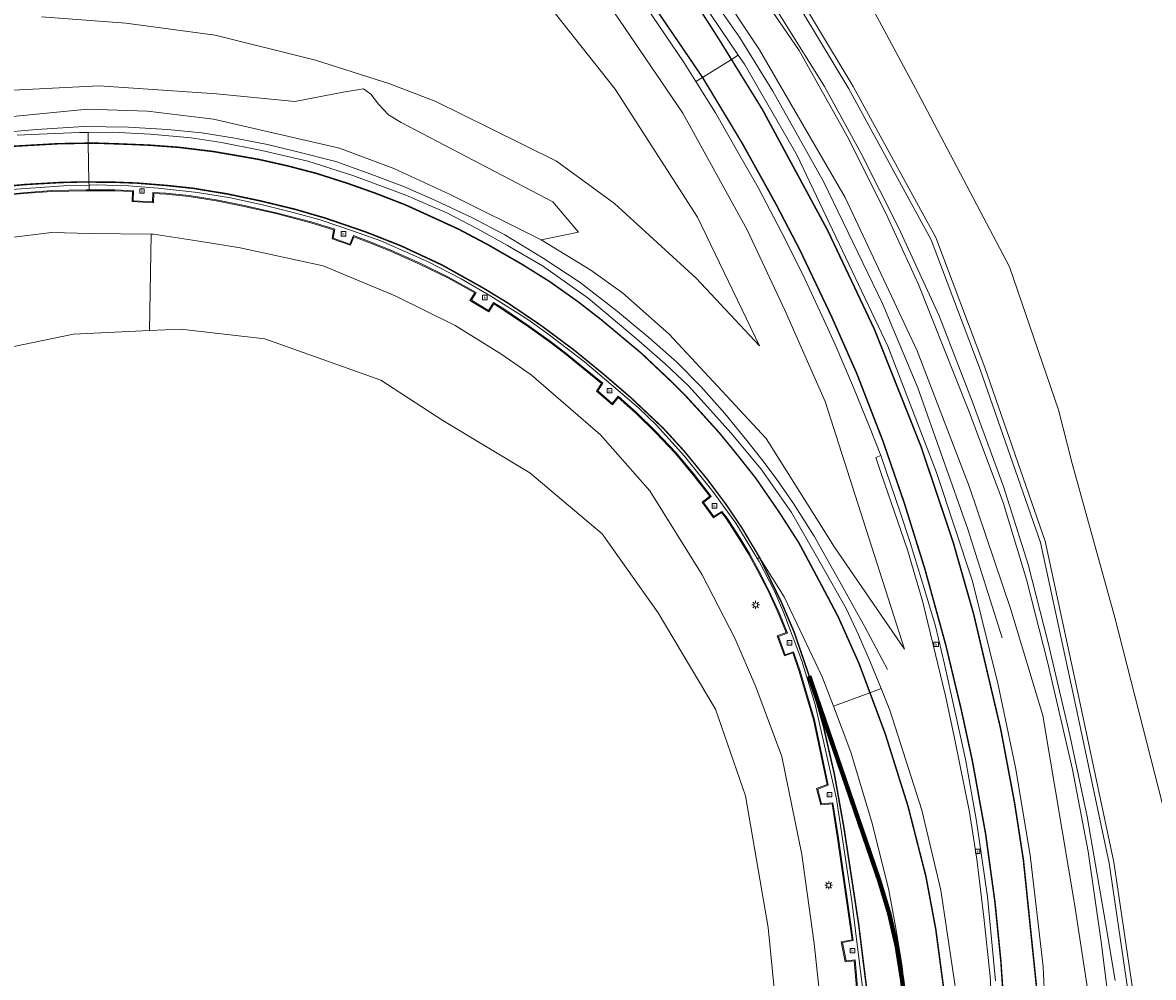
# Model space of a CAD drawing. Header units: metres. Extents: x 168032 to 180145, y 382923 to 399665.
# Tile 125 of 256: x 177973 to 178087, y 387028 to 387124. Entities that reach past the tile are written whole.
import ezdxf
from ezdxf.enums import TextEntityAlignment as Align

# ---------------------------------------------------------------- set-up
doc = ezdxf.new("R2010")
doc.units = ezdxf.units.M
doc.linetypes.add('VW-1-3_STREEP', pattern=[4, 1, -3])
doc.linetypes.add('VW-3-3_STREEP', pattern=[6, 3, -3])
doc.layers.get('0').update_dxf_attribs({"color": 8, "lineweight": 18})
for name, color, linetype, lineweight in [('B-WE-GR-BEPLANTING_CULTUUR_BOSPLANTSOEN-GV', 8, 'Continuous', 18), ('B-WE-GR-BOS_LOOF-GV', 8, 'Continuous', 18), ('B-WE-IE-MEUBILAIR_WEGMEUBILAIR-G', 8, 'Continuous', 18), ('B-WE-KL-ET_LS_OV_LICHTMAST-S', 8, 'Continuous', 18), ('B-WE-OG-TERREIN_CULTUURSCHEIDING-GV', 8, 'Continuous', 18), ('B-WE-OG-WATER_SLOOT-GV', 8, 'Continuous', 18), ('B-WE-OG-WEG-GV', 8, 'Continuous', 18), ('B-WE-RI-GWA_KOLK-S', 8, 'Continuous', 18), ('B-WE-VH-VERHARDING_ASFALT-GV', 8, 'Continuous', 18), ('B-WE-VH-VERHARDING_BEDRIJFSVLOERPLAAT-GV', 8, 'Continuous', 18), ('B-WE-VH-VERHARDING_BETONSTRAATSTEEN-GV', 8, 'Continuous', 18), ('B-WE-VW-MARKERING_LANGS_STREEP_13_045-G', 8, 'VW-1-3_STREEP', 50), ('B-WE-VW-MARKERING_LANGS_STREEP_33-G', 8, 'VW-3-3_STREEP', 13), ('B-WE-VW-MARKERING_LANGS_STREEP_DOORGETROKKEN_3X015-G', 8, 'Continuous', 13), ('B-WE-VW-MARKERING_PICTOGRAM-G', 8, 'Continuous', 18)]:
    doc.layers.add(name, color=color, linetype=linetype, lineweight=lineweight)
doc.styles.add('NLCS-ISO', font='NLCS-ISO.ttf')

# ---------------------------------------------------------------- blocks, each defined once
blk = doc.blocks.new('SKL-ET_OV_LICHTMAST-SO')
at = {"color": 0, "linetype": 'ByBlock', "lineweight": 18}
for points in [[(-1.25, 0), (-2, 0)], [(-1.41, 1.41), (-0.88, 0.88)], [(0, 2), (0, 1.25)], [(0.88, 0.88), (1.41, 1.41)], [(2, 0), (1.25, 0)], [(-1.41, -1.41), (-0.88, -0.88)], [(0, -1.25), (0, -2)], [(0.88, -0.88), (1.41, -1.41)]]:
    blk.add_lwpolyline(points, dxfattribs=at)
blk.add_circle((0, 0), 1, dxfattribs=at)
blk = doc.blocks.new('SRI-KOLK-SO')
at = {"color": 0, "linetype": 'ByBlock', "lineweight": 18}
blk.add_lwpolyline([(-1.125, -1.125), (1.125, -1.125), (1.125, 1.125), (-1.125, 1.125)], close=True, dxfattribs=at)
at = {"color": 0, "linetype": 'ByBlock', "lineweight": 18, "style": 'NLCS-ISO'}
blk.add_text('k', height=1.5, dxfattribs=at).set_placement((0, 0), align=Align.MIDDLE_CENTER)

msp = doc.modelspace()

# ---------------------------------------------------------------- linework, layer by layer
at = {"layer": 'B-WE-GR-BEPLANTING_CULTUUR_BOSPLANTSOEN-GV', "flags": 128}
msp.add_lwpolyline([(178051.488, 387002.521), (178048.42, 387033.455), (178047.954, 387036.163), (178046.146, 387046.674), (178043.126, 387055.394), (178037.353, 387065.073), (178031.731, 387073.002), (178024.469, 387079.156), (178015.731, 387084.387), (178009.484, 387088.46), (177997.825, 387092.607), (177989.39, 387093.593), (177986.221, 387093.441), (177978.59, 387093.076), (177962.824, 387089.829)], dxfattribs=at)
at = {"layer": 'B-WE-GR-BOS_LOOF-GV', "flags": 128}
msp.add_lwpolyline([(178112.609, 387145.476), (178085.596, 387148.049), (178074.138, 387148.254), (178058.601, 387148.531), (178054.673, 387147.545), (178051.431, 387145.33), (178050.766, 387140.668), (178052.075, 387137.613), (178056.003, 387131.259), (178063.488, 387117.339), (178072.68, 387099.828), (178077.605, 387085.487), (178078.984, 387080.092), (178083.286, 387064.612), (178088.506, 387044.128)], dxfattribs=at)
at = {"layer": 'B-WE-IE-MEUBILAIR_WEGMEUBILAIR-G', "flags": 128}
for points in [[(177954.384, 387211.238), (177962.436, 387204.271), (177974.775, 387193.921), (177985.095, 387185.557), (177995.224, 387177.512), (177999.33, 387174.001), (178007.431, 387166.866), (178015.899, 387159.101), (178019.476, 387155.463), (178024.116, 387150.509), (178030.408, 387143.452), (178036.096, 387136.189), (178041.808, 387128.323), (178045.547, 387122.923), (178048.908, 387117.492), (178053.978, 387108.423), (178059.921, 387096.16), (178063.463, 387087.679), (178068.513, 387073.491), (178071.94, 387062.567)], [(178060.429, 387059.387), (178058.135, 387063.678), (178055.792, 387067.896), (178053.04, 387072.767), (178050.965, 387076.073), (178049.237, 387078.576), (178047.783, 387080.476), (178046.285, 387082.406), (178044.084, 387085.11), (178041.643, 387087.811), (178039.244, 387090.256), (178036.425, 387092.753), (178033.29, 387095.356), (178029.542, 387098.253), (178025.797, 387100.715), (178021.951, 387103.047), (178018.648, 387104.806), (178014.966, 387106.496), (178011.873, 387107.873), (178008.834, 387109.026), (178004.956, 387110.419), (178000.964, 387111.424), (177998.08, 387112.122), (177994.806, 387112.77), (177991.472, 387113.304), (177988.044, 387113.65), (177984.103, 387113.868), (177979.617, 387113.937), (177974.852, 387113.654), (177969.417, 387113.158)]]:
    msp.add_lwpolyline(points, dxfattribs=at)
at = {"layer": 'B-WE-OG-TERREIN_CULTUURSCHEIDING-GV', "flags": 128}
for points in [[(177951.259, 387226.946), (177958.39, 387219.724), (177970.873, 387207.73), (177979.689, 387200.169), (177991.831, 387190.245), (178010.077, 387175.011), (178024.026, 387161.874), (178032.927, 387151.94), (178038.976, 387144.445), (178049.186, 387130.937), (178056.971, 387117.962), (178065.283, 387102.773), (178070.219, 387089.709), (178076.294, 387072.261), (178079.736, 387056.277), (178083.192, 387040.026), (178087.014, 387014.247)], [(178088.506, 387044.128), (178083.286, 387064.612), (178078.984, 387080.092), (178077.605, 387085.487), (178072.68, 387099.828), (178063.488, 387117.339), (178056.003, 387131.259)]]:
    msp.add_lwpolyline(points, dxfattribs=at)
at = {"layer": 'B-WE-OG-WATER_SLOOT-GV', "flags": 128}
for points in [[(178086.509, 387014.244), (178082.699, 387039.937), (178079.247, 387056.173), (178075.811, 387072.126), (178069.749, 387089.539), (178064.828, 387102.563), (178056.537, 387117.713), (178048.771, 387130.657), (178038.582, 387144.137), (178032.547, 387151.616), (178023.668, 387161.524), (178009.745, 387174.637), (177991.513, 387189.86), (177979.368, 387199.786), (177970.547, 387207.351), (177958.039, 387219.368), (177950.894, 387226.603)], [(177943.543, 387223.922), (177949.489, 387217.86), (177955.798, 387211.77), (177965.857, 387203.195), (177984.33, 387187.925), (177998.575, 387176.346), (178005.116, 387170.752), (178012.053, 387164.084), (178019.116, 387157.36), (178026.466, 387149.801), (178033.29, 387141.955), (178039.363, 387133.97), (178047.564, 387121.651), (178052.088, 387113.848), (178056.171, 387106.809), (178063.405, 387091.41), (178068.664, 387077.689), (178072.843, 387065.415), (178076.053, 387054.749), (178079.252, 387035.619), (178080.777, 387025.789)], [(178083.067, 387022.654), (178081.952, 387031.783), (178080.615, 387041.087), (178079.039, 387049.346), (178076.543, 387060.007), (178074.387, 387068.408), (178072.061, 387076.148), (178068.556, 387085.44), (178063.535, 387098.08), (178060.224, 387105.296), (178056.386, 387112.961), (178051.55, 387121.56), (178045.663, 387130.144)], [(178045.663, 387130.144), (178051.55, 387121.56), (178056.386, 387112.961), (178060.224, 387105.296), (178063.535, 387098.08), (178068.556, 387085.44), (178072.061, 387076.148), (178074.387, 387068.408), (178076.543, 387060.007), (178079.039, 387049.346), (178080.615, 387041.087), (178081.952, 387031.783), (178083.067, 387022.654)], [(178048.974, 387126.154), (178054.08, 387117.966), (178057.793, 387111.227), (178061.544, 387103.79), (178065.626, 387094.909), (178068.951, 387086.333), (178072.081, 387077.753), (178074.576, 387069.93), (178076.572, 387062.061), (178078.765, 387052.769), (178080.505, 387044.617), (178082.33, 387033.921), (178083.333, 387028.148)], [(178083.333, 387028.148), (178082.33, 387033.921), (178080.505, 387044.617), (178078.765, 387052.769), (178076.572, 387062.061), (178074.576, 387069.93), (178072.081, 387077.753), (178068.951, 387086.333), (178065.626, 387094.909), (178061.544, 387103.79), (178057.793, 387111.227), (178054.08, 387117.966), (178048.974, 387126.154)]]:
    msp.add_lwpolyline(points, dxfattribs=at)
at = {"layer": 'B-WE-OG-WEG-GV', "flags": 128}
for points in [[(178087.014, 387014.247), (178083.192, 387040.026), (178079.736, 387056.277), (178076.294, 387072.261), (178070.219, 387089.709), (178065.283, 387102.773), (178056.971, 387117.962), (178049.186, 387130.937), (178038.976, 387144.445), (178032.927, 387151.94), (178024.026, 387161.874), (178010.077, 387175.011), (177991.831, 387190.245), (177979.689, 387200.169), (177970.873, 387207.73), (177958.39, 387219.724), (177951.259, 387226.946)], [(177950.894, 387226.603), (177958.039, 387219.368), (177970.547, 387207.351), (177979.368, 387199.786), (177991.513, 387189.86), (178009.745, 387174.637), (178023.668, 387161.524), (178032.547, 387151.616), (178038.582, 387144.137), (178048.771, 387130.657), (178056.537, 387117.713), (178064.828, 387102.563), (178069.749, 387089.539), (178075.811, 387072.126), (178079.247, 387056.173), (178082.699, 387039.937), (178086.509, 387014.244)], [(178080.777, 387025.789), (178079.252, 387035.619), (178076.053, 387054.749), (178072.843, 387065.415), (178068.664, 387077.689), (178063.405, 387091.41), (178056.171, 387106.809), (178052.088, 387113.848), (178047.564, 387121.651), (178039.363, 387133.97), (178033.29, 387141.955), (178026.466, 387149.801), (178019.116, 387157.36), (178012.053, 387164.084), (178005.116, 387170.752), (177998.575, 387176.346), (177984.33, 387187.925), (177965.857, 387203.195), (177955.798, 387211.77), (177949.489, 387217.86), (177943.543, 387223.922)], [(177975.356, 387124.973), (177983.853, 387124.318), (177992.832, 387123.114), (178002.919, 387120.603), (178010.373, 387118.234), (178015.005, 387116.442), (178020.441, 387113.777), (178027.133, 387110.468), (178032.965, 387106.207), (178041.184, 387098.709), (178047.57, 387091.904), (178041.311, 387104.844), (178033.047, 387117.696), (178022.466, 387131.098)], [(178022.466, 387131.098), (178033.047, 387117.696), (178041.311, 387104.844), (178047.57, 387091.904), (178041.184, 387098.709), (178032.965, 387106.207), (178027.133, 387110.468), (178020.441, 387113.777), (178015.005, 387116.442), (178010.373, 387118.234), (178002.919, 387120.603), (177992.832, 387123.114), (177983.853, 387124.318), (177975.356, 387124.973)], [(178039.909, 387129.278), (178045.424, 387121.112), (178046.043, 387120.194), (178051.295, 387111.105), (178060.45, 387091.853), (178065.338, 387079.165), (178068.957, 387068.266), (178071.566, 387057.841), (178073.281, 387049.54), (178074.781, 387040.713), (178076.069, 387029.547), (178076.249, 387025.838)], [(178070.933, 387025.56), (178070.756, 387028.535), (178070.124, 387034.49), (178069.413, 387040.316), (178068.675, 387045.061), (178067.145, 387052.64), (178066.248, 387056.738), (178063.973, 387066.16), (178062.445, 387071.396), (178059.791, 387079.059), (178059.241, 387080.669), (178059.742, 387080.882), (178058.627, 387083.752), (178057.023, 387087.712), (178055.155, 387092.02), (178053.86, 387094.893), (178052.13, 387098.635), (178050.217, 387102.502), (178047.406, 387107.8), (178045.221, 387111.669), (178043.142, 387115.323), (178041.171, 387118.453), (178039.984, 387120.34), (178035.452, 387127.027)], [(178032.897, 387125.465), (178039.846, 387115.296), (178046.326, 387103.55), (178050.103, 387095.47), (178054.158, 387086.315), (178062.122, 387061.422), (178055.085, 387071.677), (178048.215, 387082.582), (178038.462, 387093.075), (178033.768, 387097.228), (178030.593, 387099.497), (178025.609, 387102.552), (178016.467, 387107.105), (178010.781, 387109.711), (178005.327, 387111.757), (177992.659, 387114.67), (177986.017, 387115.497), (177979.98, 387115.673), (177968.707, 387114.591)], [(177970.428, 387117.499), (177981.169, 387118.02), (177992.948, 387117.215), (178000.847, 387116.45), (178005.712, 387117.378), (178007.731, 387117.71), (178008.479, 387117.177), (178008.828, 387116.738), (178009.26, 387116.176), (178010.245, 387115.097), (178011.524, 387114.328), (178026.764, 387106.366), (178029.374, 387103.321), (178025.609, 387102.552), (178030.593, 387099.497), (178033.768, 387097.228), (178038.462, 387093.075), (178048.215, 387082.582), (178055.085, 387071.677), (178062.122, 387061.422), (178054.158, 387086.315), (178050.103, 387095.47), (178046.326, 387103.55), (178039.846, 387115.296), (178032.897, 387125.465)], [(177968.707, 387114.591), (177979.98, 387115.673), (177986.017, 387115.497), (177992.659, 387114.67), (178005.327, 387111.757), (178010.781, 387109.711), (178016.467, 387107.105), (178025.609, 387102.552), (178029.374, 387103.321), (178026.764, 387106.366), (178011.524, 387114.328), (178010.245, 387115.097), (178009.26, 387116.176), (178008.828, 387116.738), (178008.479, 387117.177), (178007.731, 387117.71), (178005.712, 387117.378), (178000.847, 387116.45), (177992.948, 387117.215), (177981.169, 387118.02), (177970.428, 387117.499)], [(177972.922, 387113.085), (177975.124, 387113.174), (177979.196, 387113.333), (177980.044, 387113.343), (177982.462, 387113.37), (177986.341, 387113.176), (177990.401, 387112.795), (177993.467, 387112.324), (177997.532, 387111.545), (178002.153, 387110.457), (178006.663, 387109.03), (178012.005, 387107.039), (178016.188, 387105.218), (178019.135, 387103.702), (178022.216, 387101.995), (178025.722, 387099.949), (178030.33, 387096.675), (178035.146, 387092.651), (178038.083, 387090.078), (178040.413, 387087.899), (178042.62, 387085.427), (178044.681, 387083.159), (178047.735, 387079.507), (178050.79, 387075.17), (178053.702, 387070.05), (178056.278, 387065.513), (178057.507, 387062.851), (178058.725, 387060.084), (178059.787, 387057.461), (178060.67, 387055.28), (178063.871, 387045.252), (178065.794, 387037.203), (178067.512, 387025.763)], [(178058.239, 387016.463), (178057.073, 387030.107), (178056.18, 387029.996), (178055.77, 387032.026), (178056.861, 387032.226), (178055.408, 387042.412), (178054.856, 387045.891), (178053.72, 387045.769), (178053.29, 387047.427), (178054.354, 387047.842), (178052.986, 387054.309), (178051.55, 387059.181), (178050.914, 387061.047), (178050.083, 387060.744), (178049.318, 387062.75), (178050.253, 387063.105), (178049.414, 387065.136), (178048.417, 387067.289), (178047.387, 387069.248), (178046.486, 387070.921), (178045.58, 387072.422), (178044.203, 387074.538), (178043.751, 387075.141), (178042.945, 387074.613), (178041.791, 387076.187), (178042.56, 387076.794), (178040.831, 387079.006), (178039.067, 387081.111), (178037.103, 387083.188), (178035.151, 387085.087), (178033.363, 387086.716), (178032.762, 387085.985), (178031.182, 387087.354), (178031.678, 387088.126), (178029.818, 387089.631), (178027.982, 387091.132), (178026.452, 387092.306), (178024.347, 387093.799), (178021.878, 387095.459), (178020.831, 387096.123), (178020.328, 387095.313), (178018.446, 387096.463), (178018.935, 387097.228), (178016.233, 387098.722), (178013.38, 387100.12), (178010.444, 387101.412), (178008.539, 387102.192), (178006.782, 387102.849), (178006.433, 387102.005), (178004.592, 387102.645), (178004.737, 387103.548), (178002.435, 387104.255), (177998.938, 387105.183), (177995.58, 387105.944), (177992.921, 387106.487), (177990.202, 387106.898), (177987.859, 387107.138), (177986.656, 387107.216), (177986.613, 387106.254), (177984.466, 387106.399), (177984.508, 387107.397), (177982.746, 387107.473), (177980.153, 387107.486), (177979.847, 387107.487), (177976.377, 387107.4), (177973.511, 387107.193), (177970.333, 387106.893)], [(177962.824, 387089.829), (177978.59, 387093.076), (177986.221, 387093.441), (177986.399, 387103.136), (177980.252, 387103.195), (177976.365, 387103.294), (177972.031, 387102.746)], [(177972.031, 387102.746), (177976.365, 387103.294), (177980.252, 387103.195), (177986.399, 387103.136), (177986.641, 387103.134), (177991.415, 387102.391), (177995.325, 387101.735), (178003.684, 387099.928), (178010.913, 387096.935), (178016.948, 387093.953), (178021.54, 387091.089), (178024.589, 387089.002), (178031.565, 387082.946), (178036.537, 387077.335), (178041.79, 387068.899), (178045.081, 387062.523), (178047.176, 387057.635), (178049.789, 387050.653), (178051.801, 387040.798), (178052.34, 387036.918), (178053.043, 387031.858), (178054.377, 387019.362)], [(178054.377, 387019.362), (178053.043, 387031.858), (178052.34, 387036.918), (178051.801, 387040.798), (178049.789, 387050.653), (178047.176, 387057.635), (178045.081, 387062.523), (178041.79, 387068.899), (178036.537, 387077.335), (178031.565, 387082.946), (178024.589, 387089.002), (178021.54, 387091.089), (178016.948, 387093.953), (178010.913, 387096.935), (178003.684, 387099.928), (177995.325, 387101.735), (177991.415, 387102.391), (177986.641, 387103.134), (177986.399, 387103.136), (177986.221, 387093.441), (177989.39, 387093.593), (177997.825, 387092.607), (178009.484, 387088.46), (178015.731, 387084.387), (178024.469, 387079.156), (178031.731, 387073.002), (178037.353, 387065.073), (178043.126, 387055.394), (178046.146, 387046.674), (178047.954, 387036.163), (178048.42, 387033.455), (178051.488, 387002.521)]]:
    msp.add_lwpolyline(points, dxfattribs=at)
at = {"layer": 'B-WE-VH-VERHARDING_ASFALT-GV', "flags": 128}
for points in [[(178035.452, 387127.027), (178039.984, 387120.34), (178041.171, 387118.453), (178041.834, 387118.868), (178044.734, 387120.681), (178045.424, 387121.112), (178039.909, 387129.278)], [(178076.249, 387025.838), (178076.069, 387029.547), (178074.781, 387040.713), (178073.281, 387049.54), (178071.566, 387057.841), (178068.957, 387068.266), (178065.338, 387079.165), (178060.45, 387091.853), (178051.295, 387111.105), (178046.043, 387120.194), (178045.424, 387121.112), (178044.734, 387120.681), (178041.834, 387118.868), (178041.171, 387118.453), (178043.142, 387115.323), (178045.221, 387111.669), (178047.406, 387107.8), (178050.217, 387102.502), (178052.13, 387098.635), (178053.86, 387094.893), (178055.155, 387092.02), (178057.023, 387087.712), (178058.627, 387083.752), (178059.742, 387080.882), (178061.711, 387075.183), (178062.707, 387072.137), (178064.194, 387067.319), (178065.252, 387063.74), (178066.148, 387059.93), (178067.213, 387055.236), (178068.259, 387050.372), (178069.386, 387044.149), (178070.477, 387036.55), (178071.276, 387028.1)], [(177971.897, 387107.586), (177977.591, 387107.97), (177980.143, 387108.043), (177980.137, 387108.357), (177980.064, 387112.264), (177980.044, 387113.343), (177979.196, 387113.333), (177975.124, 387113.174), (177972.922, 387113.085)], [(178063.472, 387014.054), (178061.901, 387029.546), (178061.28, 387033.383), (178060.577, 387037.215), (178058.933, 387043.815), (178056.734, 387051.076), (178054.991, 387055.68), (178053.871, 387058.637), (178050.027, 387066.672), (178047.564, 387070.639), (178047.347, 387070.507), (178047.515, 387070.23), (178049.05, 387067.251), (178049.966, 387065.149), (178051.802, 387060.245), (178053.159, 387055.855), (178055.296, 387046.373), (178056.844, 387036.095), (178057.99, 387026.903)], [(178067.512, 387025.763), (178065.794, 387037.203), (178063.871, 387045.252), (178060.67, 387055.28), (178059.787, 387057.461), (178058.662, 387057.043), (178054.991, 387055.68), (178056.734, 387051.076), (178058.933, 387043.815), (178060.577, 387037.215), (178061.28, 387033.383), (178061.901, 387029.546), (178063.472, 387014.054)]]:
    msp.add_lwpolyline(points, dxfattribs=at)
msp.add_lwpolyline([(177980.044, 387113.343), (177980.064, 387112.264), (177980.137, 387108.357), (177980.143, 387108.043), (177980.864, 387108.064), (177984.11, 387107.967), (177987.101, 387107.737), (177991.053, 387107.301), (177994.36, 387106.785), (177997.594, 387106.078), (178000.654, 387105.312), (178003.384, 387104.563), (178006.75, 387103.429), (178009.471, 387102.438), (178014.182, 387100.392), (178017.55, 387098.626), (178020.56, 387096.905), (178024.277, 387094.534), (178026.281, 387093.114), (178029.961, 387090.309), (178032.659, 387088.014), (178035.38, 387085.665), (178037.196, 387083.916), (178040.022, 387080.8), (178042.867, 387077.279), (178045.173, 387074.085), (178047.347, 387070.507), (178047.564, 387070.639), (178050.027, 387066.672), (178053.871, 387058.637), (178054.991, 387055.68), (178058.662, 387057.043), (178059.787, 387057.461), (178058.725, 387060.084), (178057.507, 387062.851), (178056.278, 387065.513), (178053.702, 387070.05), (178050.79, 387075.17), (178047.735, 387079.507), (178044.681, 387083.159), (178042.62, 387085.427), (178040.413, 387087.899), (178038.083, 387090.078), (178035.146, 387092.651), (178030.33, 387096.675), (178025.722, 387099.949), (178022.216, 387101.995), (178019.135, 387103.702), (178016.188, 387105.218), (178012.005, 387107.039), (178006.663, 387109.03), (178002.153, 387110.457), (177997.532, 387111.545), (177993.467, 387112.324), (177990.401, 387112.795), (177986.341, 387113.176), (177982.462, 387113.37)], close=True, dxfattribs=at)
at = {"layer": 'B-WE-VH-VERHARDING_BEDRIJFSVLOERPLAAT-GV', "flags": 128}
for points in [[(177970.333, 387106.893), (177973.511, 387107.193), (177976.377, 387107.4), (177979.847, 387107.487), (177980.153, 387107.486), (177980.152, 387107.581), (177979.85, 387107.583), (177976.376, 387107.495), (177973.507, 387107.288), (177970.326, 387106.988)], [(178058.35, 387016.376), (178057.168, 387030.214), (178056.264, 387030.102), (178055.892, 387031.941), (178056.978, 387032.14), (178055.511, 387042.423), (178054.944, 387045.996), (178053.8, 387045.873), (178053.413, 387047.361), (178054.473, 387047.775), (178053.087, 387054.329), (178051.649, 387059.206), (178050.98, 387061.172), (178050.145, 387060.867), (178049.452, 387062.688), (178050.388, 387063.044), (178049.509, 387065.172), (178048.511, 387067.329), (178047.479, 387069.29), (178046.577, 387070.966), (178045.668, 387072.47), (178044.289, 387074.591), (178043.779, 387075.272), (178042.974, 387074.744), (178041.933, 387076.163), (178042.704, 387076.773), (178040.913, 387079.064), (178039.145, 387081.173), (178037.178, 387083.253), (178035.224, 387085.155), (178033.357, 387086.856), (178032.754, 387086.123), (178031.316, 387087.368), (178031.815, 387088.143), (178029.885, 387089.704), (178028.048, 387091.206), (178026.515, 387092.381), (178024.408, 387093.877), (178021.937, 387095.538), (178020.803, 387096.257), (178020.299, 387095.446), (178018.589, 387096.49), (178019.08, 387097.259), (178016.284, 387098.807), (178013.426, 387100.206), (178010.487, 387101.499), (178008.58, 387102.28), (178006.731, 387102.972), (178006.381, 387102.126), (178004.707, 387102.707), (178004.853, 387103.613), (178002.467, 387104.347), (177998.966, 387105.276), (177995.605, 387106.037), (177992.942, 387106.581), (177990.219, 387106.993), (177987.872, 387107.233), (177986.565, 387107.318), (177986.522, 387106.356), (177984.574, 387106.487), (177984.616, 387107.488), (177982.752, 387107.569), (177980.152, 387107.581), (177980.153, 387107.486), (177982.746, 387107.473), (177984.508, 387107.397), (177984.466, 387106.399), (177986.613, 387106.254), (177986.656, 387107.216), (177987.859, 387107.138), (177990.202, 387106.898), (177992.921, 387106.487), (177995.58, 387105.944), (177998.938, 387105.183), (178002.435, 387104.255), (178004.737, 387103.548), (178004.592, 387102.645), (178006.433, 387102.005), (178006.782, 387102.849), (178008.539, 387102.192), (178010.444, 387101.412), (178013.38, 387100.12), (178016.233, 387098.722), (178018.935, 387097.228), (178018.446, 387096.463), (178020.328, 387095.313), (178020.831, 387096.123), (178021.878, 387095.459), (178024.347, 387093.799), (178026.452, 387092.306), (178027.982, 387091.132), (178029.818, 387089.631), (178031.678, 387088.126), (178031.182, 387087.354), (178032.762, 387085.985), (178033.363, 387086.716), (178035.151, 387085.087), (178037.103, 387083.188), (178039.067, 387081.111), (178040.831, 387079.006), (178042.56, 387076.794), (178041.791, 387076.187), (178042.945, 387074.613), (178043.751, 387075.141), (178044.203, 387074.538), (178045.58, 387072.422), (178046.486, 387070.921), (178047.387, 387069.248), (178048.417, 387067.289), (178049.414, 387065.136), (178050.253, 387063.105), (178049.318, 387062.75), (178050.083, 387060.744), (178050.914, 387061.047), (178051.55, 387059.181), (178052.986, 387054.309), (178054.354, 387047.842), (178053.29, 387047.427), (178053.72, 387045.769), (178054.856, 387045.891), (178055.408, 387042.412), (178056.861, 387032.226), (178055.77, 387032.026), (178056.18, 387029.996), (178057.073, 387030.107), (178058.239, 387016.463)]]:
    msp.add_lwpolyline(points, dxfattribs=at)
at = {"layer": 'B-WE-VH-VERHARDING_BETONSTRAATSTEEN-GV', "flags": 128}
for points in [[(177970.326, 387106.988), (177973.507, 387107.288), (177976.376, 387107.495), (177979.85, 387107.583), (177980.152, 387107.581), (177980.143, 387108.043), (177977.591, 387107.97), (177971.897, 387107.586)], [(178057.99, 387026.903), (178056.844, 387036.095), (178055.296, 387046.373), (178053.159, 387055.855), (178051.802, 387060.245), (178049.966, 387065.149), (178049.05, 387067.251), (178047.515, 387070.23), (178047.347, 387070.507), (178045.173, 387074.085), (178042.867, 387077.279), (178040.022, 387080.8), (178037.196, 387083.916), (178035.38, 387085.665), (178032.659, 387088.014), (178029.961, 387090.309), (178026.281, 387093.114), (178024.277, 387094.534), (178020.56, 387096.905), (178017.55, 387098.626), (178014.182, 387100.392), (178009.471, 387102.438), (178006.75, 387103.429), (178003.384, 387104.563), (178000.654, 387105.312), (177997.594, 387106.078), (177994.36, 387106.785), (177991.053, 387107.301), (177987.101, 387107.737), (177984.11, 387107.967), (177980.864, 387108.064), (177980.143, 387108.043), (177980.152, 387107.581), (177982.752, 387107.569), (177984.616, 387107.488), (177984.574, 387106.487), (177986.522, 387106.356), (177986.565, 387107.318), (177987.872, 387107.233), (177990.219, 387106.993), (177992.942, 387106.581), (177995.605, 387106.037), (177998.966, 387105.276), (178002.467, 387104.347), (178004.853, 387103.613), (178004.707, 387102.707), (178006.381, 387102.126), (178006.731, 387102.972), (178008.58, 387102.28), (178010.487, 387101.499), (178013.426, 387100.206), (178016.284, 387098.807), (178019.08, 387097.259), (178018.589, 387096.49), (178020.299, 387095.446), (178020.803, 387096.257), (178021.937, 387095.538), (178024.408, 387093.877), (178026.515, 387092.381), (178028.048, 387091.206), (178029.885, 387089.704), (178031.815, 387088.143), (178031.316, 387087.368), (178032.754, 387086.123), (178033.357, 387086.856), (178035.224, 387085.155), (178037.178, 387083.253), (178039.145, 387081.173), (178040.913, 387079.064), (178042.704, 387076.773), (178041.933, 387076.163), (178042.974, 387074.744), (178043.779, 387075.272), (178044.289, 387074.591), (178045.668, 387072.47), (178046.577, 387070.966), (178047.479, 387069.29), (178048.511, 387067.329), (178049.509, 387065.172), (178050.388, 387063.044), (178049.452, 387062.688), (178050.145, 387060.867), (178050.98, 387061.172), (178051.649, 387059.206), (178053.087, 387054.329), (178054.473, 387047.775), (178053.413, 387047.361), (178053.8, 387045.873), (178054.944, 387045.996), (178055.511, 387042.423), (178056.978, 387032.14), (178055.892, 387031.941), (178056.264, 387030.102), (178057.168, 387030.214), (178058.35, 387016.376)], [(178071.276, 387028.1), (178070.477, 387036.55), (178069.386, 387044.149), (178068.259, 387050.372), (178067.213, 387055.236), (178066.148, 387059.93), (178065.252, 387063.74), (178064.194, 387067.319), (178062.707, 387072.137), (178061.711, 387075.183), (178059.742, 387080.882), (178059.241, 387080.669), (178059.791, 387079.059), (178062.445, 387071.396), (178063.973, 387066.16), (178066.248, 387056.738), (178067.145, 387052.64), (178068.675, 387045.061), (178069.413, 387040.316), (178070.124, 387034.49), (178070.756, 387028.535), (178070.933, 387025.56)]]:
    msp.add_lwpolyline(points, dxfattribs=at)
at = {"layer": 'B-WE-VW-MARKERING_LANGS_STREEP_13_045-G', "const_width": 0.45, "flags": 128}
msp.add_lwpolyline([(178059.077, 386954.176), (178059.551, 386957.996), (178060.159, 386962.899), (178061.556, 386974.391), (178062.157, 386980.331), (178062.95, 386989.178), (178063.312, 386998.387), (178063.364, 387004.062), (178063.297, 387008.412), (178063.062, 387014.247), (178062.76, 387019.449), (178062.09, 387026.649), (178061.9, 387028.175, 0.0516657), (178059.581, 387038.217), (178052.554, 387058.722)], format="xyb", dxfattribs=at)
at = {"layer": 'B-WE-VW-MARKERING_LANGS_STREEP_33-G', "const_width": 0.15, "flags": 128}
msp.add_lwpolyline([(177298.515, 388828.424), (177296.837, 388827.393), (177295.849, 388826.669), (177294.466, 388825.604), (177293.455, 388824.606), (177292.118, 388823.146), (177291.33, 388822.198), (177290.055, 388820.358), (177289.159, 388818.773), (177288.345, 388817.202), (177287.395, 388814.736), (177286.691, 388812.224), (177286.28, 388809.374), (177286.061, 388806.39), (177285.766, 388803.352), (177285.281, 388800.48), (177284.522, 388797.505), (177284.041, 388795.856), (177283.65, 388794.663), (177282.507, 388791.768), (177281.655, 388789.911), (177280.8, 388788.289), (177279.648, 388786.233), (177278.533, 388784.498), (177277.116, 388782.465), (177276.192, 388781.322), (177275.237, 388780.194), (177274.369, 388779.233), (177272.309, 388777.157), (177271.3, 388776.224), (177270.165, 388775.007), (177268.002, 388772.992), (177266.881, 388771.758), (177266.151, 388770.609), (177265.551, 388769.52), (177264.814, 388767.865), (177264.437, 388766.723), (177264.182, 388765.201), (177263.999, 388763.459), (177263.912, 388762.164), (177264.085, 388760.489), (177264.283, 388759.33), (177264.504, 388758.341), (177265.288, 388754.916), (177267.108, 388747.637), (177269.384, 388739.13), (177270.897, 388733.363), (177273.052, 388724.638), (177276.88, 388710.01), (177278.366, 388704.302), (177279.931, 388698.553), (177281.765, 388692.815), (177284.924, 388684.565), (177287.237, 388679.281), (177289.483, 388674.64), (177291.411, 388670.982), (177292.805, 388668.476), (177295.441, 388664.072), (177299.1, 388658.338), (177302.115, 388653.964), (177305.803, 388648.986), (177308.018, 388646.12), (177313.621, 388639.279), (177317.385, 388634.917), (177323.462, 388628.154), (177327.557, 388623.789), (177331.711, 388619.44), (177335.942, 388615.135), (177340.217, 388610.94), (177346.647, 388604.819), (177353.264, 388598.688), (177359.852, 388592.695), (177362.185, 388590.571), (177366.618, 388586.623), (177384.44, 388570.458), (177393.28, 388562.363), (177397.268, 388558.542), (177406.266, 388549.922), (177410.454, 388545.68), (177414.678, 388541.266), (177418.734, 388536.881), (177426.644, 388527.886), (177432.287, 388521.114), (177437.969, 388513.834), (177442.293, 388507.99), (177446.076, 388502.598), (177448.894, 388498.372), (177451.586, 388494.197), (177454.786, 388489.066), (177457.896, 388483.861), (177460.895, 388478.628), (177464.174, 388472.691), (177467.993, 388465.602), (177472.179, 388457.48), (177476.145, 388449.544), (177480.776, 388439.868), (177482.695, 388435.857), (177489.006, 388422.403), (177495.351, 388408.788), (177500.479, 388397.853), (177504.099, 388390.058), (177508.053, 388381.544), (177515.69, 388365.142), (177523.205, 388348.952), (177530.844, 388332.464), (177537.048, 388319.105), (177542.513, 388307.327), (177543.471, 388305.26), (177551.032, 388289.002), (177557.304, 388275.48), (177563.729, 388261.758), (177571.377, 388245.305), (177578.341, 388230.404), (177578.987, 388229.023), (177582.545, 388221.326), (177587.743, 388210.08), (177590.948, 388203.172), (177594.046, 388196.496), (177601.761, 388179.967), (177614.387, 388152.731), (177624.471, 388130.963), (177630.488, 388117.974), (177634.555, 388109.195), (177644.653, 388087.324), (177654.7, 388065.514), (177664.583, 388043.773), (177672.003, 388026.94), (177675.439, 388019.144), (177682.546, 388002.572), (177690.793, 387983.063), (177697.564, 387966.52), (177704.375, 387949.668), (177710.443, 387934.471), (177710.994, 387933.092), (177717.588, 387916.148), (177723.912, 387899.292), (177730.156, 387882.296), (177736.293, 387865.366), (177742.345, 387848.511), (177745.039, 387840.678), (177748.238, 387831.375), (177754.036, 387814.295), (177759.597, 387797.451), (177765.149, 387780.089), (177771.423, 387760.222), (177775.928, 387745.302), (177778.409, 387737.084), (177783.49, 387719.885), (177785.161, 387714.156), (177789.365, 387699.562), (177792.798, 387687.389), (177794.415, 387681.654), (177796.335, 387675.96), (177800.327, 387664.6), (177804.324, 387653.175), (177806.247, 387647.637), (177808.234, 387641.929), (177809.204, 387639.207), (177810.075, 387636.284), (177813.006, 387624.512), (177815.813, 387612.851), (177819.927, 387595.428), (177822.667, 387583.675), (177826.562, 387566.332), (177829.182, 387554.552), (177829.659, 387552.374), (177833.05, 387536.878), (177839.061, 387507.859), (177842.512, 387490.277), (177843.605, 387484.317), (177846.666, 387467.635), (177846.84, 387466.685), (177850.136, 387448.94), (177853.494, 387431.241), (177856.866, 387413.507), (177859.147, 387401.802), (177862.637, 387383.917), (177865.061, 387372.406), (177867.688, 387360.836), (177869.818, 387352.296), (177872.57, 387342.229), (177874.298, 387336.378), (177876.092, 387330.712), (177877.564, 387326.285), (177880.606, 387318.08), (177884.543, 387308.22), (177889.515, 387296.984), (177893.198, 387289.292), (177895.916, 387283.968), (177898.752, 387278.618), (177901.804, 387273.376), (177904.767, 387268.362), (177910.069, 387260.113), (177914.781, 387253.294), (177920.636, 387245.289), (177927.498, 387236.499), (177933.392, 387229.781), (177939.639, 387223.022), (177947.983, 387214.699), (177952.702, 387210.344), (177958.06, 387205.527), (177962.678, 387201.536), (177966.995, 387197.854), (177970.427, 387194.996), (177974.258, 387191.846), (177976.062, 387190.363), (177982.104, 387185.593), (177988.848, 387180.212), (177994.731, 387175.538), (178002.234, 387169.131), (178005.103, 387166.643), (178009.872, 387162.266), (178014.909, 387157.525), (178018.791, 387153.655), (178023.405, 387148.729), (178026.709, 387144.978), (178031.825, 387138.61), (178034.244, 387135.539), (178036.599, 387132.712), (178041.165, 387126.319), (178043.503, 387122.671), (178044.734, 387120.681), (178047.849, 387115.646), (178054.405, 387103.507), (178059.127, 387093.526), (178063.791, 387081.791), (178067.012, 387072.223), (178069.085, 387064.958), (178071.811, 387053.381), (178073.21, 387045.944), (178074.092, 387040.228), (178075.39, 387027.665), (178075.475, 387025.798), (178075.806, 387018.469), (178075.762, 387006.456), (178075.039, 386994.071), (178073.72, 386980.571), (178072.374, 386968.241), (178071.35, 386959.351), (178070.005, 386947.582), (178069.595, 386944.44), (178069.478, 386942.825), (178069.47, 386941.583), (178069.498, 386940.177), (178069.707, 386938.505), (178069.983, 386937.332), (178070.46, 386935.868)], dxfattribs=at)
at = {"layer": 'B-WE-VW-MARKERING_LANGS_STREEP_33-G', "flags": 128}
msp.add_lwpolyline([(178051.298, 386937.903, 0.15, 0.15, 0), (178051.998, 386939.01, 0.15, 0.15, 0), (178052.713, 386940.326, 0.15, 0.15, 0), (178053.603, 386942.533, 0.15, 0.15, 0), (178053.639, 386942.974, 0.15, 0.15, 0), (178053.796, 386943.632, 0.15, 0.15, 0), (178054.161, 386945.434, 0.15, 0.15, 0), (178054.6, 386948.381, 0.15, 0.15, 0), (178054.989, 386951.36, 0.15, 0.15, 0), (178055.455, 386954.625, 0.15, 0.15, 0), (178055.929, 386958.445, 0.15, 0.15, 0), (178056.537, 386963.344, 0.15, 0.15, 0), (178057.929, 386974.795, 0.15, 0.15, 0), (178058.524, 386980.678, 0.15, 0.15, 0), (178059.307, 386989.413, 0.15, 0.15, 0), (178059.663, 386998.475, 0.15, 0.15, 0), (178059.714, 387004.051, 0.15, 0.15, 0), (178059.649, 387008.311, 0.15, 0.15, 0), (178059.417, 387014.068, 0.15, 0.15, 0), (178059.12, 387019.174, 0.15, 0.15, 0), (178058.461, 387026.255, 0.15, 0.15, 0), (178057.525, 387033.784, 0.15, 0.15, 0), (178056.052, 387043.454, 0.15, 0.15, 0), (178055.091, 387048.83, 0.15, 0.15, 0), (178053.987, 387053.663, 0.15, 0.15, 0), (178052.554, 387058.722, 0.15, 0.15, 0), (178051.043, 387063.131, 0.15, 0.15, 0), (178049.717, 387066.225, 0.15, 0.15, 0), (178047.564, 387070.639, 0.15, 0.15, 0), (178045.774, 387073.627, 0.15, 0.15, 0), (178044.135, 387076.046, 0.15, 0.15, 0), (178042.338, 387078.449, 0.15, 0.15, 0), (178039.988, 387081.321, 0.15, 0.15, 0), (178037.902, 387083.599, 0.15, 0.15, 0), (178034.653, 387086.667, 0.15, 0.15, 0), (178031.804, 387089.118, 0.15, 0.15, 0), (178028.932, 387091.461, 0.15, 0.15, 0), (178025.582, 387093.957, 0.15, 0.15, 0), (178022.233, 387096.218, 0.15, 0.15, 0), (178019.788, 387097.705, 0.15, 0.15, 0), (178015.644, 387100.021, 0.15, 0.15, 0), (178011.516, 387101.948, 0.15, 0.15, 0), (178007.977, 387103.34, 0.15, 0.15, 0), (178003.965, 387104.714, 0.15, 0.15, 0), (178000.869, 387105.62, 0.15, 0.15, 0), (177997.382, 387106.464, 0.15, 0.15, 0), (177994.029, 387107.167, 0.15, 0.15, 0), (177990.637, 387107.729, 0.15, 0.15, 0), (177988.008, 387108.009, 0.15, 0.15, 0), (177984.928, 387108.258, 0.15, 0.15, 0), (177982.474, 387108.35, 0.15, 0.15, 0), (177980.137, 387108.357, 0.15, 0.15, 0), (177979.147, 387108.36, 0.15, 0.15, 0), (177977.226, 387108.312, 0.15, 0.15, 0), (177973.715, 387108.11, 0.15, 0.15, 0), (177971.036, 387107.859, 0.15, 0.15, 0), (177968.395, 387107.523, 0.15, 0.15, 0), (177965.428, 387107.019, 0.15, 0.15, 0), (177962.988, 387106.506, 0.15, 0.15, 0), (177960.77, 387105.972, 0.15, 0.15, 0), (177958.031, 387105.265, 0.15, 0.15, 0), (177956.339, 387104.742, 0.15, 0.15, 0), (177953.725, 387103.815, 0.15, 0.15, 0), (177951.161, 387102.801, 0.15, 0.15, 0), (177948.526, 387101.684, 0.15, 0.15, 0), (177946.053, 387100.571, 0.15, 0.15, 0), (177944.3, 387099.727, 0.15, 0.15, 0), (177942.304, 387098.676, 0.15, 0.15, 0), (177940.603, 387097.688, 0.15, 0.15, 0), (177937.591, 387095.75, 0.15, 0.15, 0), (177935.389, 387094.209, 0.15, 0.15, 0), (177933.401, 387092.828, 0.15, 0.15, 0), (177930.991, 387090.939, 0.15, 0.15, 0), (177929.068, 387089.324, 0.15, 0.15, 0), (177927.29, 387087.765, 0.15, 0.15, 0), (177925.804, 387086.352, 0.15, 0.15, 0), (177923.862, 387084.398, 0.15, 0.15, 0), (177921.702, 387082.149, 0.15, 0.15, 0), (177919.953, 387080.202, 0.15, 0.15, 0), (177917.513, 387077.248, 0.15, 0.15, 0), (177915.637, 387074.776, 0.15, 0.15, 0), (177914.056, 387072.43, 0.15, 0.15, 0), (177911.653, 387068.66, 0.15, 0.15, 0), (177910.223, 387066.135, 0.15, 0.15, 0), (177908.717, 387063.401, 0.15, 0.15, 0), (177905.967, 387057.967, 0.15, 0.15, 0), (177904.549, 387054.919, 0.15, 0.15, 0), (177904.297, 387054.378, 0.15, 0.15, 0), (177902.997, 387051.356, 0.15, 0.15, 0), (177901.785, 387048.374, 0.15, 0.15, 0), (177900.611, 387045.176, 0.15, 0.15, 0), (177899.155, 387040.701, 0.15, 0.15, 0), (177897.918, 387036.256, 0.15, 0.15, 0), (177897.416, 387034.171, 0.15, 0.15, 0), (177896.714, 387031.021, 0.15, 0.15, 0), (177896.448, 387029.82, 0.15, 0.15, 0), (177895.333, 387024.798, 0.15, 0.15, 0), (177894.816, 387022.126, 0.15, 0.15, 0), (177893.829, 387016.262, 0.15, 0.15, 0), (177893.338, 387012.575, 0.15, 0.15, 0), (177893.218, 387011.6, 0.15, 0.15, 0), (177892.527, 387005.96, 0.15, 0.15, 0), (177891.982, 386999.885, 0.15, 0.15, 0), (177891.596, 386993.345, 0.15, 0.15, 0), (177891.453, 386987.241, 0.15, 0.15, 0), (177891.523, 386981.713, 0.15, 0.15, 0), (177891.831, 386969.644, 0.15, 0.15, 0), (177892.047, 386961.011, 0.15, 0.15, 0), (177892.134, 386957.53, 0.15, 0.15, 0), (177892.641, 386939.969, 0.15, 0.15, 0), (177892.923, 386927.913, 0.15, 0.15, 0), (177893.302, 386912.855, 0.15, 0.15, 0), (177893.703, 386897.82, 0.15, 0.15, 0), (177894.017, 386887.678, 0.15, 0.15, 0), (177894.085, 386885.499, 0.15, 0.15, 0), (177894.312, 386873.627, 0.15, 0.15, 0), (177894.76, 386858.403, 0.15, 0.15, 0), (177895.153, 386843.501, 0.15, 0.15, 0), (177895.402, 386831.606, 0.15, 0.15, 0), (177895.701, 386815.857, 0.15, 0.15, 0), (177895.823, 386801.109, 0.15, 0.15, 0), (177895.951, 386785.418, 0.15, 0.15, 0), (177895.976, 386770.671, 0.15, 0.15, 0), (177895.779, 386758.827, 0.15, 0.15, 0), (177895.064, 386746.818, 0.15, 0.15, 0), (177894.229, 386734.55, 0.15, 0.15, 0), (177893.4, 386722.499, 0.15, 0.15, 0), (177892.87, 386713.448, 0.15, 0.15, 0), (177892.85, 386713.101, 0.15, 0.15, 0), (177892.943, 386698.063, 0.15, 0.15, 0), (177893.332, 386682.786, 0.15, 0.15, 0), (177893.865, 386664.625, 0.15, 0.15, 0), (177894.192, 386652.364, 0.15, 0.15, 0), (177894.712, 386634.426, 0.15, 0.15, 0), (177894.823, 386630.676, 0.15, 0.15, 0), (177895.624, 386603.643, 0.15, 0.15, 0), (177895.673, 386601.971, 0.15, 0.15, 0), (177896.343, 386580.015, 0.15, 0.15, 0), (177897.18, 386559.084, 0.15, 0.15, 0), (177897.363, 386555.394, 0.15, 0.15, 0), (177898.379, 386534.88, 0.15, 0.15, 0), (177899.335, 386516.789, 0.15, 0.15, 0), (177900.009, 386507.495, 0.15, 0.15, 0), (177900.565, 386498.623, 0.15, 0.15, 0), (177901.2, 386489.22, 0.15, 0.15, 0), (177902.844, 386468.646, 0.15, 0.15, 0), (177903.924, 386455.73, 0.15, 0.15, 0), (177904.238, 386453.238, 0.15, 0.15, 0), (177905.495, 386439.692, 0.15, 0.15, 0), (177907.222, 386423.125, 0.15, 0.15, 0), (177908.559, 386411.253, 0.15, 0.15, 0), (177910.58, 386393.478, 0.15, 0.15, 0), (177913.843, 386366.527, 0.15, 0.15, 0), (177915.197, 386356.539, 0.15, 0.15, 0), (177915.894, 386351.281, 0.15, 0.15, 0), (177918.374, 386333.581, 0.15, 0.15, 0), (177921.181, 386313.348, 0.15, 0.15, 0), (177923.467, 386297.709, 0.15, 0.15, 0), (177926.069, 386279.89, 0.15, 0.15, 0), (177927.899, 386267.7, 0.15, 0.15, 0), (177929.431, 386257.608, 0.15, 0.15, 0), (177929.62, 386256.362, 0.15, 0.15, 0), (177931.519, 386243.851, 0.15, 0.15, 0), (177935.211, 386220.073, 0.15, 0.15, 0), (177939.191, 386196.092, 0.15, 0.15, 0), (177942.095, 386178.294, 0.15, 0.15, 0), (177945.464, 386158.985, 0.15, 0.15, 0), (177948.321, 386142.608, 0.15, 0.15, 0), (177953.68, 386112.56, 0.15, 0.15, 0), (177959.149, 386082.728, 0.15, 0.15, 0), (177962.58, 386064.928, 0.15, 0.15, 0), (177963.402, 386060.687, 0.15, 0.15, 0), (177966.006, 386047.269, 0.15, 0.15, 0), (177969.566, 386029.329, 0.15, 0.15, 0), (177972.491, 386014.61, 0.15, 0.15, 0), (177976.025, 385997.291, 0.15, 0.15, 0), (177980.368, 385976.517, 0.15, 0.15, 0), (177983.338, 385962.782, 0.15, 0.15, 0), (177983.298, 385962.706, 0.15, 0.15, 0), (177986.719, 385947.29, 0.15, 0.15, 0), (177990.651, 385929.495, 0.15, 0.15, 0), (177994.626, 385911.741, 0.15, 0.15, 0), (177998.608, 385894.135, 0.15, 0.15, 0), (178002.911, 385875.12, 0.15, 0.15, 0), (178005.291, 385865.252, 0.15, 0.15, 0), (178006.692, 385859.163, 0.15, 0.15, 0), (178009.465, 385847.409, 0.15, 0.15, 0), (178015.345, 385822.861, 0.15, 0.15, 0), (178017.971, 385812.213, 0.15, 0.15, 0), (178020.987, 385800.077, 0.15, 0.15, 0), (178027.539, 385774.128, 0.15, 0.15, 0), (178029.048, 385768.217, 0.15, 0.15, 0), (178031.98, 385756.738, 0.15, 0.15, 0), (178036.583, 385739.009, 0.15, 0.15, 0), (178038.884, 385730.34, 0.15, 0.15, 0), (178040.432, 385724.421, 0.15, 0.15, 0), (178046.773, 385700.893, 0.15, 0.15, 0), (178048.868, 385693.198, 0.15, 0.15, 0), (178052.272, 385680.697, 0.15, 0.15, 0), (178054.786, 385671.665, 0.15, 0.15, 0), (178057.918, 385660.416, 0.15, 0.15, 0), (178065.29, 385634.496, 0.15, 0.15, 0), (178072.098, 385611.216, 0.15, 0.15, 0), (178078.859, 385588.306, 0.15, 0.15, 0), (178082.631, 385575.682, 0.15, 0.15, 0), (178085.757, 385565.139, 0.15, 0.15, 0), (178092.763, 385542.019, 0.15, 0.15, 0), (178099.737, 385519.174, 0.15, 0.15, 0), (178107.058, 385496.036, 0.15, 0.15, 0), (178112.105, 385480.232, 0.15, 0.15, 0), (178114.369, 385473.14, 0.15, 0.15, 0), (178121.873, 385450.087, 0.15, 0.15, 0), (178129.169, 385428.003, 0.15, 0.15, 0), (178137.128, 385404.465, 0.15, 0.15, 0), (178143.644, 385385.398, 0.15, 0.15, 0), (178144.947, 385381.583, 0.15, 0.15, 0), (178152.902, 385358.837, 0.15, 0.15, 0), (178160.88, 385336.251, 0.15, 0.15, 0), (178168.99, 385313.485, 0.15, 0.15, 0), (178176.947, 385291.465, 0.15, 0.15, 0), (178177.099, 385291.056, 0.15, 0.15, 0), (178185.586, 385268.153, 0.15, 0.15, 0), (178192.64, 385249.61, 0.15, 0.15, 0), (178197.128, 385237.787, 0.15, 0.15, 0), (178197.645, 385236.422, 0, 0, 0)], format="xyseb", dxfattribs=at)
at = {"layer": 'B-WE-VW-MARKERING_LANGS_STREEP_DOORGETROKKEN_3X015-G', "const_width": 0.15, "flags": 128}
for points in [[(178036.124, 387127.25), (178041.834, 387118.868), (178045.822, 387112.251), (178049.152, 387106.254), (178051.614, 387101.539), (178054.789, 387094.873), (178057.341, 387089.11), (178059.951, 387082.378), (178062.112, 387076.116), (178064.183, 387069.48), (178066.293, 387061.813), (178067.844, 387055.33), (178068.959, 387050.207), (178070.295, 387042.835), (178071.236, 387035.962), (178071.827, 387030.054), (178072.125, 387025.623)], [(178066.415, 387024.761), (178065.281, 387033.27), (178064.291, 387038.577), (178062.489, 387045.643), (178060.198, 387052.921), (178058.662, 387057.043), (178057.593, 387059.909), (178055.465, 387064.681), (178053.83, 387067.78), (178051.534, 387072.076), (178049.542, 387075.177), (178047.168, 387078.624), (178045.125, 387081.196), (178043.52, 387083.154), (178041.649, 387085.224), (178040.178, 387086.826), (178038.665, 387088.339), (178035.682, 387091.154), (178031.677, 387094.501), (178029.295, 387096.348), (178026.482, 387098.342), (178023.691, 387100.088), (178020.231, 387102.074), (178017.329, 387103.612), (178015.285, 387104.551), (178011.948, 387106.069), (178008.865, 387107.263), (178006.135, 387108.228), (178003.041, 387109.217), (178000.169, 387109.968), (177997.195, 387110.638), (177992.678, 387111.42), (177989.18, 387111.846), (177986.209, 387112.067), (177983.311, 387112.185), (177980.621, 387112.274), (177980.064, 387112.264), (177977.077, 387112.213), (177972.313, 387111.942)]]:
    msp.add_lwpolyline(points, dxfattribs=at)
at = {"layer": 'B-WE-VW-MARKERING_PICTOGRAM-G', "flags": 128}
for points in [[(178034.244, 387135.539), (178036.599, 387132.712), (178041.165, 387126.319), (178043.503, 387122.671), (178044.734, 387120.681), (178047.849, 387115.646), (178054.405, 387103.507), (178059.127, 387093.526), (178063.791, 387081.791), (178067.012, 387072.223), (178069.085, 387064.958), (178071.811, 387053.381), (178073.21, 387045.944), (178074.092, 387040.228), (178075.39, 387027.665), (178075.475, 387025.798), (178075.806, 387018.469), (178075.762, 387006.456), (178075.039, 386994.071), (178073.72, 386980.571)], [(178072.125, 387025.623), (178071.827, 387030.054), (178071.236, 387035.962), (178070.295, 387042.835), (178068.959, 387050.207), (178067.844, 387055.33), (178066.293, 387061.813), (178064.183, 387069.48), (178062.112, 387076.116), (178059.951, 387082.378), (178057.341, 387089.11), (178054.789, 387094.873), (178051.614, 387101.539), (178049.152, 387106.254), (178045.822, 387112.251), (178041.834, 387118.868), (178036.124, 387127.25)], [(177972.313, 387111.942), (177977.077, 387112.213), (177980.064, 387112.264), (177980.621, 387112.274), (177983.311, 387112.185), (177986.209, 387112.067), (177989.18, 387111.846), (177992.678, 387111.42), (177997.195, 387110.638), (178000.169, 387109.968), (178003.041, 387109.217), (178006.135, 387108.228), (178008.865, 387107.263), (178011.948, 387106.069), (178015.285, 387104.551), (178017.329, 387103.612), (178020.231, 387102.074), (178023.691, 387100.088), (178026.482, 387098.342), (178029.295, 387096.348), (178031.677, 387094.501), (178035.682, 387091.154), (178038.665, 387088.339), (178040.178, 387086.826), (178041.649, 387085.224), (178043.52, 387083.154), (178045.125, 387081.196), (178047.168, 387078.624), (178049.542, 387075.177), (178051.534, 387072.076), (178053.83, 387067.78), (178055.465, 387064.681), (178057.593, 387059.909), (178058.662, 387057.043), (178060.198, 387052.921), (178062.489, 387045.643), (178064.291, 387038.577), (178065.281, 387033.27), (178066.415, 387024.761)], [(178058.461, 387026.255), (178057.525, 387033.784), (178056.052, 387043.454), (178055.091, 387048.83), (178053.987, 387053.663), (178052.554, 387058.722), (178051.043, 387063.131), (178049.717, 387066.225), (178047.564, 387070.639), (178045.774, 387073.627), (178044.135, 387076.046), (178042.338, 387078.449), (178039.988, 387081.321), (178037.902, 387083.599), (178034.653, 387086.667), (178031.804, 387089.118), (178028.932, 387091.461), (178025.582, 387093.957), (178022.233, 387096.218), (178019.788, 387097.705), (178015.644, 387100.021), (178011.516, 387101.948), (178007.977, 387103.34), (178003.965, 387104.714), (178000.869, 387105.62), (177997.382, 387106.464), (177994.029, 387107.167), (177990.637, 387107.729), (177988.008, 387108.009), (177984.928, 387108.258), (177982.474, 387108.35), (177980.137, 387108.357), (177979.147, 387108.36), (177977.226, 387108.312), (177973.715, 387108.11), (177971.036, 387107.859)]]:
    msp.add_lwpolyline(points, dxfattribs=at)

# ---------------------------------------------------------------- block references
at = {"layer": 'B-WE-KL-ET_LS_OV_LICHTMAST-S', "xscale": 0.2, "yscale": 0.2, "zscale": 0.2}
for p in [(178047.171, 387065.868), (178054.511, 387037.698)]:
    msp.add_blockref('SKL-ET_OV_LICHTMAST-SO', p, dxfattribs=at)
at = {"layer": 'B-WE-RI-GWA_KOLK-S', "xscale": 0.2, "yscale": 0.2, "zscale": 0.2}
for p in [(177985.479, 387107.463), (178005.732, 387103.157), (178019.938, 387096.765), (178032.481, 387087.391), (178043.03, 387075.831), (178050.58, 387062.061), (178065.316, 387061.905), (178054.595, 387046.801), (178069.501, 387041.119), (178056.91, 387031.138)]:
    msp.add_blockref('SRI-KOLK-SO', p, dxfattribs=at)

doc.saveas('drawing.dxf')
